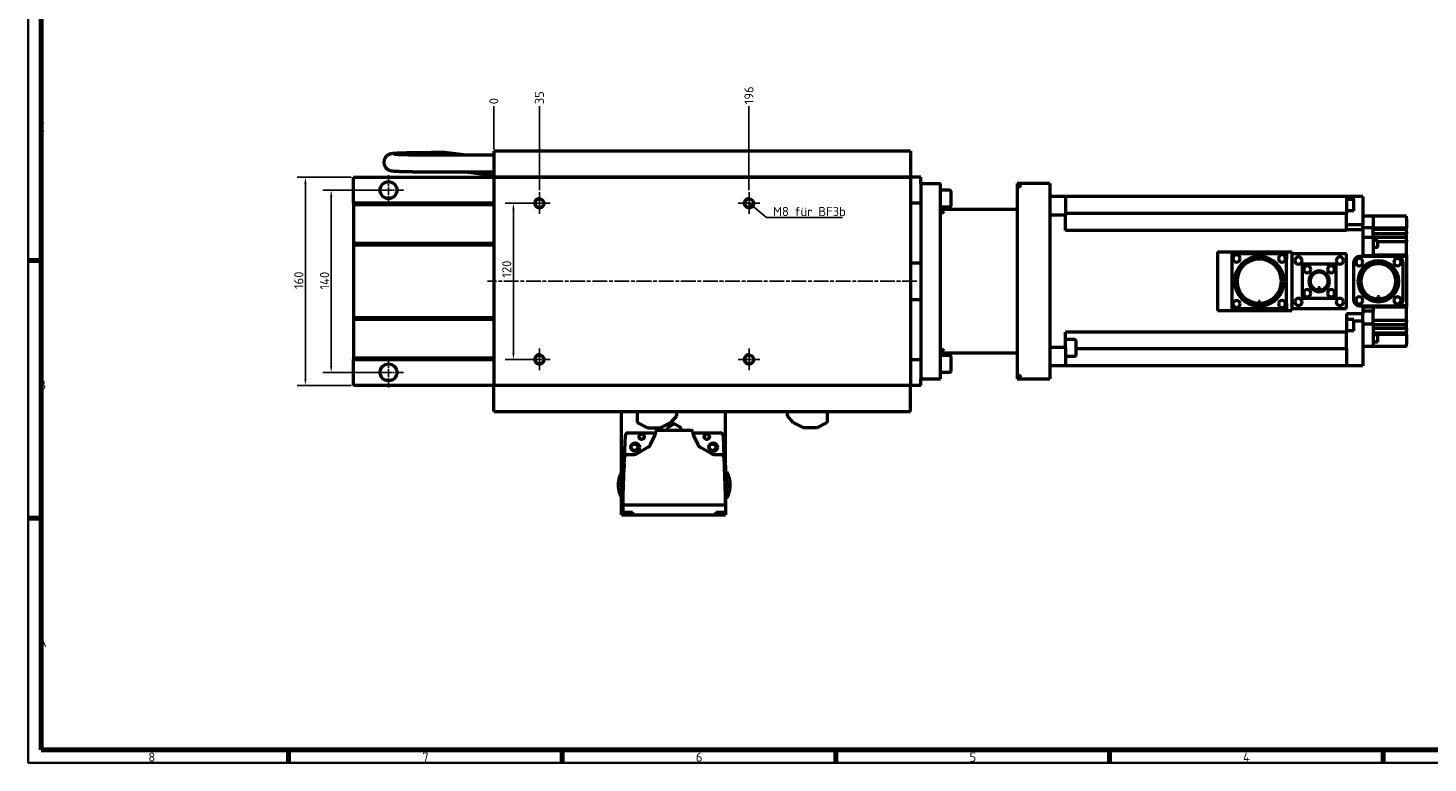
# Model space of a CAD drawing. Header units: millimetres. Extents: x 10 to 1672, y 10 to 1179.
# Tile 1 of 6: x 10 to 1086, y 10 to 575. Entities that reach past the tile are written whole.
import ezdxf

# ---------------------------------------------------------------- set-up
doc = ezdxf.new("R2010")
doc.units = ezdxf.units.MM
doc.header["$LTSCALE"] = 2
doc.linetypes.add('CHAIN', pattern=[0.3543, 0.2362, -0.0295, 0.0591, -0.0295])
doc.layers.get('0').update_dxf_attribs({"lineweight": 25})
for name, color, linetype, lineweight in [('Bemaßung (ISO)', 7, 'Continuous', 25), ('Mittellinie (ISO)', 7, 'Continuous', 25), ('Mittelpunktmarkierung (ISO)', 7, 'Continuous', 25), ('Rahmen (ISO)', 7, 'Continuous', 70), ('Sichtbar (ISO)', 7, 'Continuous', 50), ('Sichtbar schmal (ISO)', 7, 'Continuous', 35), ('Symbol (ISO)', 7, 'Continuous', 25)]:
    doc.layers.add(name, color=color, linetype=linetype, lineweight=lineweight)
doc.styles.add('Notiztext (DIN)', font='isocpeur.ttf')
doc.dimstyles.new('Standard (DIN)', dxfattribs={"dimscale": 2, "dimtxt": 3.5, "dimasz": 2.5, "dimexe": 3.175, "dimexo": 0.8, "dimgap": 0.8, "dimtad": 1, "dimdec": 3, "dimrnd": 1e-08, "dimtxsty": 'Notiztext (DIN)', "dimcen": 0.09, "dimdle": 10, "dimclrd": 256, "dimclre": 256, "dimclrt": 256, "dimazin": 2, "dimtfac": 0.571429, "dimtdec": 3, "dimtmove": 0, "dimatfit": 3, "dimfxl": 1, "dimtolj": 1, "dimlwd": -1, "dimlwe": -1, "dimarcsym": 0})
doc.dimstyles.new('Standard - Methode 2a (DIN)$7', dxfattribs={"dimscale": 2, "dimtxt": 3.5, "dimasz": 2.5, "dimexe": 3.175, "dimexo": 0.8, "dimgap": 0.8, "dimtad": 1, "dimtih": 1, "dimtoh": 1, "dimrnd": 1e-08, "dimtxsty": 'Notiztext (DIN)', "dimcen": 0.09, "dimdle": 10, "dimclrd": 256, "dimclre": 256, "dimclrt": 256, "dimazin": 2, "dimtfac": 1, "dimtmove": 0, "dimatfit": 3, "dimfxl": 1, "dimtolj": 1, "dimlwd": -1, "dimlwe": -1, "dimarcsym": 0})

# ---------------------------------------------------------------- blocks, each defined once
blk = doc.blocks.new('Ränder Hagen+Goebel Rahmen')
at = {"layer": 'Rahmen (ISO)', "linetype": 'Continuous', "lineweight": 35}
for p, q in [((5, 589), (5, 5)), ((5, 5), (836, 5))]:
    blk.add_line(p, q, dxfattribs=at)
at = {"layer": 'Rahmen (ISO)'}
for p, q in [((10, 584), (10, 10)), ((10, 198), (5, 198)), ((10, 99), (5, 99)), ((10, 10), (831, 10)), ((105.125, 10), (105.125, 5)), ((210.25, 10), (210.25, 5)), ((315.375, 10), (315.375, 5)), ((420.5, 10), (420.5, 5)), ((525.625, 10), (525.625, 5))]:
    blk.add_line(p, q, dxfattribs=at)
at = {"layer": 'Symbol (ISO)', "char_height": 3.5, "style": 'Notiztext (DIN)'}
for s, insert, attachment_point in [('C', (9, 247.5), 7), ('B', (9, 148.5), 7), ('A', (9, 49.5), 7), ('8', (52.562, 9), 2), ('7', (157.687, 9), 2), ('6', (262.812, 9), 2), ('5', (367.937, 9), 2), ('4', (473.062, 9), 2)]:
    blk.add_mtext(s, dxfattribs=dict(at, insert=insert, attachment_point=attachment_point))
blk = doc.blocks.new('*D7')
at = {"layer": 'Bemaßung (ISO)'}
for p, q in [((285.3, 450.1), (236.6, 450.1)), ((242.9, 445.1), (242.9, 315.1)), ((285.3, 310.1), (236.6, 310.1))]:
    blk.add_line(p, q, dxfattribs=at)
for points in [[(242.1, 445.1), (243.8, 445.1), (242.9, 450.1)], [(242.1, 315.1), (243.8, 315.1), (242.9, 310.1)]]:
    blk.add_solid(points, dxfattribs=at)
at = {"layer": 'Defpoints', "color": 0}
for p in [(286.9, 450.1), (242.9, 310.1), (286.9, 310.1)]:
    blk.add_point(p, dxfattribs=at)
at = {"layer": 'Bemaßung (ISO)', "insert": (234.3, 373.8), "char_height": 7, "attachment_point": 1, "rotation": 90, "style": 'Notiztext (DIN)'}
blk.add_mtext('\\A1;140', dxfattribs=at)
blk = doc.blocks.new('*D8')
at = {"layer": 'Bemaßung (ISO)'}
for p, q in [((258.3, 460.1), (216.8, 460.1)), ((223.1, 455.1), (223.1, 305.1)), ((258.3, 300.1), (216.8, 300.1))]:
    blk.add_line(p, q, dxfattribs=at)
for points in [[(222.3, 455.1), (224, 455.1), (223.1, 460.1)], [(222.3, 305.1), (224, 305.1), (223.1, 300.1)]]:
    blk.add_solid(points, dxfattribs=at)
at = {"layer": 'Defpoints', "color": 0}
for p in [(259.9, 460.1), (223.1, 300.1), (259.9, 300.1)]:
    blk.add_point(p, dxfattribs=at)
at = {"layer": 'Bemaßung (ISO)', "insert": (214.5, 374.2), "char_height": 7, "attachment_point": 1, "rotation": 90, "style": 'Notiztext (DIN)'}
blk.add_mtext('\\A1;160', dxfattribs=at)
blk = doc.blocks.new('*D19')
at = {"layer": 'Bemaßung (ISO)'}
blk.add_line((367.9, 481.7), (367.9, 514.5), dxfattribs=at)
at = {"layer": 'Defpoints', "color": 0}
for p in [(367.9, 514.5), (367.9, 480.1), (367.9, 480.1)]:
    blk.add_point(p, dxfattribs=at)
at = {"layer": 'Bemaßung (ISO)', "insert": (367.9, 516.1), "char_height": 7, "attachment_point": 4, "rotation": 90, "style": 'Notiztext (DIN)'}
blk.add_mtext('\\A1;0', dxfattribs=at)
blk = doc.blocks.new('*D20')
at = {"layer": 'Bemaßung (ISO)'}
blk.add_line((402.9, 450), (402.9, 514.5), dxfattribs=at)
at = {"layer": 'Defpoints', "color": 0}
for p in [(402.9, 514.5), (367.9, 480.1), (402.9, 448.4)]:
    blk.add_point(p, dxfattribs=at)
at = {"layer": 'Bemaßung (ISO)', "insert": (402.9, 516.1), "char_height": 7, "attachment_point": 4, "rotation": 90, "style": 'Notiztext (DIN)'}
blk.add_mtext('\\A1;35', dxfattribs=at)
blk = doc.blocks.new('*D21')
at = {"layer": 'Bemaßung (ISO)'}
blk.add_line((563.9, 450), (563.9, 514.5), dxfattribs=at)
at = {"layer": 'Defpoints', "color": 0}
for p in [(563.9, 514.5), (367.9, 480.1), (563.9, 448.4)]:
    blk.add_point(p, dxfattribs=at)
at = {"layer": 'Bemaßung (ISO)', "insert": (563.9, 516.1), "char_height": 7, "attachment_point": 4, "rotation": 90, "style": 'Notiztext (DIN)'}
blk.add_mtext('\\A1;196', dxfattribs=at)
blk = doc.blocks.new('*D22')
at = {"layer": 'Bemaßung (ISO)'}
for p, q in [((401.3, 440.1), (376.6, 440.1)), ((382.9, 325.1), (382.9, 435.1)), ((401.3, 320.1), (376.6, 320.1))]:
    blk.add_line(p, q, dxfattribs=at)
for points in [[(382.1, 435.1), (383.8, 435.1), (382.9, 440.1)], [(382.1, 325.1), (383.8, 325.1), (382.9, 320.1)]]:
    blk.add_solid(points, dxfattribs=at)
at = {"layer": 'Defpoints', "color": 0}
for p in [(382.9, 440.1), (402.9, 440.1), (402.9, 320.1)]:
    blk.add_point(p, dxfattribs=at)
at = {"layer": 'Bemaßung (ISO)', "insert": (374.3, 382.9), "char_height": 7, "attachment_point": 1, "rotation": 90, "style": 'Notiztext (DIN)'}
blk.add_mtext('\\A1;120', dxfattribs=at)

msp = doc.modelspace()

# ---------------------------------------------------------------- linework, layer by layer
at = {"layer": 'Mittellinie (ISO)', "linetype": 'CHAIN', "ltscale": 23.990969}
msp.add_line((692.9482, 380.1068), (362.9482, 380.1068), dxfattribs=at)
at = {"layer": 'Mittelpunktmarkierung (ISO)', "linetype": 'CHAIN', "ltscale": 12.778786}
for p, q in [((286.9482, 461.6068), (286.9482, 438.6068)), ((298.4482, 450.1068), (275.4482, 450.1068)), ((286.9482, 321.6068), (286.9482, 298.6068)), ((298.4482, 310.1068), (275.4482, 310.1068))]:
    msp.add_line(p, q, dxfattribs=at)
at = {"layer": 'Mittelpunktmarkierung (ISO)', "linetype": 'CHAIN', "ltscale": 9.249035}
for p, q in [((402.9482, 448.4303), (402.9482, 431.7833)), ((563.9482, 448.4303), (563.9482, 431.7833)), ((411.2717, 440.1068), (394.6247, 440.1068)), ((572.2717, 440.1068), (555.6247, 440.1068)), ((402.9482, 328.4303), (402.9482, 311.7833)), ((563.9482, 328.4303), (563.9482, 311.7833)), ((411.2717, 320.1068), (394.6247, 320.1068)), ((572.2717, 320.1068), (555.6247, 320.1068))]:
    msp.add_line(p, q, dxfattribs=at)
at = {"layer": 'Sichtbar (ISO)'}
for p, q in [((329.9482, 478.927), (330.3456, 478.927)), ((329.9482, 477.1068), (367.9482, 477.1068)), ((345.174, 477.1068), (330.3457, 478.927)), ((367.9482, 480.1068), (367.9482, 460.1068)), ((687.9482, 480.1068), (367.9482, 480.1068)), ((687.9482, 480.1068), (687.9482, 460.1068)), ((329.9482, 464.1068), (367.9482, 464.1068)), ((367.9482, 461.2136), (344.3791, 464.1068)), ((259.9482, 460.1068), (367.9482, 460.1068)), ((259.9482, 440.1068), (259.9482, 460.1068)), ((367.9482, 460.1068), (367.9482, 300.1068)), ((687.9482, 460.1068), (367.9482, 460.1068)), ((367.9482, 460.1068), (687.9482, 460.1068)), ((695.9482, 460.1068), (687.9482, 460.1068)), ((687.9482, 460.1068), (687.9482, 300.1068)), ((695.9482, 455.1068), (695.9482, 460.1068)), ((695.9482, 455.1068), (710.9482, 455.1068)), ((695.9482, 455.1068), (695.9482, 305.1068)), ((710.9482, 305.1068), (710.9482, 455.1068)), ((794.9482, 455.1068), (769.9482, 455.1068)), ((772.9482, 452.1068), (769.9482, 455.1068)), ((769.9482, 455.1068), (769.9482, 305.1068)), ((794.9482, 455.1068), (794.9482, 452.1068)), ((794.9482, 452.1068), (794.9482, 308.1068)), ((718.1482, 450.1068), (710.9482, 450.1068)), ((718.9482, 449.3068), (718.9482, 437.9068)), ((806.9482, 445.1068), (794.9482, 445.1068)), ((1022.9482, 445.1068), (806.9482, 445.1068)), ((806.9482, 445.1068), (806.9482, 430.9128)), ((1028.4482, 445.1068), (1022.9482, 445.1068)), ((1022.9482, 445.1068), (1022.9482, 432.1068)), ((1028.4982, 442.8135), (1022.9482, 442.8135)), ((1035.4482, 445.1068), (1028.4482, 445.1068)), ((1028.4482, 442.8135), (1028.4482, 445.1068)), ((1028.4982, 434.3135), (1028.4982, 442.8135)), ((1035.4482, 445.1068), (1035.4482, 423.4081)), ((259.9482, 440.1068), (259.9482, 439.1068)), ((367.9482, 440.1068), (259.9482, 440.1068)), ((259.9482, 439.1068), (259.9482, 409.1068)), ((259.9482, 439.1068), (367.9482, 439.1068)), ((695.9482, 440.1068), (687.9482, 440.1068)), ((718.1482, 437.1068), (710.9482, 437.1068)), ((766.9482, 435.1068), (710.9482, 435.1068)), ((713.9482, 432.1068), (710.9482, 435.1068)), ((769.9482, 435.1068), (766.9482, 435.1068)), ((806.9482, 430.9128), (794.9482, 430.9128)), ((1022.9482, 432.1068), (806.9482, 432.1068)), ((806.9482, 419.1068), (806.9482, 430.9128)), ((1028.4982, 434.3135), (1022.9482, 434.3135)), ((1022.9482, 419.6068), (1022.9482, 432.1068)), ((1035.4482, 423.4081), (1022.9482, 423.4081)), ((1035.4482, 419.6068), (1022.9482, 419.6068)), ((1022.9482, 419.6068), (1022.9482, 419.1068)), ((1043.4482, 430.1068), (1035.4482, 430.1068)), ((1035.4482, 419.6068), (1035.4482, 423.4081)), ((1043.4482, 421.0946), (1035.4482, 421.0946)), ((1035.4482, 419.6068), (1035.4482, 399.1068)), ((1068.9482, 430.1068), (1043.4482, 430.1068)), ((1043.4482, 430.1068), (1043.4482, 421.0946)), ((1043.4482, 419.7462), (1043.4482, 421.0946)), ((1068.9482, 421.0091), (1043.4482, 421.0091)), ((1068.9482, 419.942), (1043.4482, 419.942)), ((1043.4482, 413.6068), (1043.4482, 419.7462)), ((1068.9482, 428.4293), (1068.9482, 430.1068)), ((1068.9482, 428.4293), (1068.9482, 421.0091)), ((1068.9482, 419.942), (1068.9482, 421.0091)), ((1068.9482, 418.0203), (1068.9482, 419.942)), ((259.9482, 409.1068), (259.9482, 408.1068)), ((367.9482, 409.1068), (259.9482, 409.1068)), ((1022.9482, 419.1068), (806.9482, 419.1068)), ((1043.4482, 413.6068), (1035.4482, 413.6068)), ((1068.9482, 416.5294), (1043.4482, 416.5294)), ((1068.9482, 413.7069), (1043.4482, 413.7069)), ((1043.4482, 413.6068), (1043.4482, 399.6711)), ((1046.9482, 411.4504), (1043.4482, 411.4504)), ((1046.9482, 405.9504), (1046.9482, 411.4504)), ((1068.9482, 410.3231), (1046.9482, 410.3231)), ((1068.9482, 418.0203), (1068.9482, 416.5294)), ((1068.9482, 413.7069), (1068.9482, 416.5294)), ((1068.9482, 411.5731), (1068.9482, 413.7069)), ((1068.9482, 411.5731), (1068.9482, 410.3231)), ((1068.9482, 400.1068), (1068.9482, 410.3231)), ((259.9482, 408.1068), (259.9482, 352.1068)), ((259.9482, 408.1068), (367.9482, 408.1068)), ((923.9482, 402.6068), (923.9482, 357.6068)), ((923.9482, 402.6068), (934.9482, 402.6068)), ((934.9482, 402.6068), (976.9482, 402.6068)), ((934.9482, 402.6068), (934.9482, 397.1068)), ((972.9482, 401.1068), (938.9482, 401.1068)), ((976.9482, 402.6068), (976.9482, 397.1068)), ((976.9482, 402.6068), (980.9482, 402.6068)), ((980.9482, 402.6068), (980.9482, 401.1068)), ((1022.9482, 401.1068), (980.9482, 401.1068)), ((980.9482, 401.1068), (980.9482, 359.1068)), ((1022.9482, 359.1068), (1022.9482, 401.1068)), ((1061.9482, 399.1068), (1032.9482, 399.1068)), ((1043.4482, 399.6711), (1035.4482, 399.6711)), ((1046.9482, 405.9504), (1043.4482, 405.9504)), ((1068.9482, 400.1068), (1043.4482, 400.1068)), ((1068.9482, 399.1068), (1061.9482, 399.1068)), ((1068.9482, 400.1068), (1068.9482, 399.1068)), ((1068.9482, 399.1068), (1068.9482, 361.1068)), ((695.9482, 394.1068), (687.9482, 394.1068)), ((934.9482, 397.1068), (934.9482, 363.1068)), ((976.9482, 363.1068), (976.9482, 397.1068)), ((1014.9482, 393.1068), (988.9482, 393.1068)), ((988.9482, 393.1068), (988.9482, 367.1068)), ((1014.9482, 367.1068), (1014.9482, 393.1068)), ((1028.4482, 394.6068), (1028.4482, 365.6068)), ((1066.4482, 365.6068), (1066.4482, 394.6068)), ((687.9482, 366.1068), (695.9482, 366.1068)), ((988.9482, 367.1068), (1014.9482, 367.1068)), ((1002.6982, 375.0448), (1001.1982, 375.0448)), ((1001.1982, 375.0448), (1001.1982, 373.2095)), ((1002.6982, 373.2095), (1002.6982, 375.0448)), ((1048.1982, 368.1068), (1046.6982, 368.1068)), ((1046.6982, 368.1068), (1046.6982, 366.6277)), ((1048.1982, 366.6277), (1048.1982, 368.1068)), ((923.9482, 357.6068), (934.9482, 357.6068)), ((934.9482, 363.1068), (934.9482, 357.6068)), ((934.9482, 357.6068), (976.9482, 357.6068)), ((938.9482, 359.1068), (972.9482, 359.1068)), ((956.6232, 364.6068), (955.2732, 364.6068)), ((955.2732, 364.6068), (955.2732, 363.1202)), ((956.6232, 363.1202), (956.6232, 364.6068)), ((976.9482, 363.1068), (976.9482, 357.6068)), ((976.9482, 357.6068), (980.9482, 357.6068)), ((980.9482, 359.1068), (1022.9482, 359.1068)), ((980.9482, 359.1068), (980.9482, 357.6068)), ((1022.9482, 355.1068), (1022.9482, 341.1068)), ((1035.4482, 355.1068), (1022.9482, 355.1068)), ((1032.9482, 361.1068), (1061.9482, 361.1068)), ((1035.4482, 361.1068), (1035.4482, 355.1068)), ((1035.4482, 360.5425), (1043.4482, 360.5425)), ((1043.4482, 357.1068), (1035.4482, 357.1068)), ((1035.4482, 349.4515), (1035.4482, 355.1068)), ((1043.4482, 360.5425), (1043.4482, 357.1068)), ((1068.9482, 360.1068), (1043.4482, 360.1068)), ((1043.4482, 347.1409), (1043.4482, 357.1068)), ((1068.9482, 361.1068), (1061.9482, 361.1068)), ((1068.9482, 361.1068), (1068.9482, 360.1068)), ((1068.9482, 349.8905), (1068.9482, 360.1068)), ((259.9482, 352.1068), (259.9482, 351.1068)), ((367.9482, 352.1068), (259.9482, 352.1068)), ((259.9482, 351.1068), (259.9482, 321.1068)), ((259.9482, 351.1068), (367.9482, 351.1068)), ((1028.4982, 350.6068), (1022.9482, 350.6068)), ((1028.4982, 342.1068), (1028.4982, 350.6068)), ((1035.4482, 349.4515), (1028.4982, 349.4515)), ((1035.4482, 349.4515), (1035.4482, 315.1068)), ((1043.4482, 347.1409), (1035.4482, 347.1409)), ((1068.9482, 349.8905), (1043.4482, 349.8905)), ((1043.4482, 347.1409), (1043.4482, 330.1068)), ((1068.9482, 346.5067), (1043.4482, 346.5067)), ((1068.9482, 349.8905), (1068.9482, 348.6406)), ((1068.9482, 346.5067), (1068.9482, 348.6406)), ((1068.9482, 343.6842), (1068.9482, 346.5067)), ((1022.9482, 341.1068), (806.9482, 341.1068)), ((806.9482, 329.3008), (806.9482, 341.1068)), ((814.1482, 335.3416), (806.9482, 335.3416)), ((814.9482, 334.5416), (814.9482, 323.1416)), ((1028.4982, 342.1068), (1022.9482, 342.1068)), ((1022.9482, 328.4856), (1022.9482, 341.1068)), ((1068.9482, 343.6842), (1043.4482, 343.6842)), ((1068.9482, 340.2716), (1043.4482, 340.2716)), ((1068.9482, 339.2045), (1043.4482, 339.2045)), ((1046.9482, 338.8266), (1043.4482, 338.8266)), ((1046.9482, 333.3266), (1046.9482, 338.8266)), ((1068.9482, 343.6842), (1068.9482, 342.1933)), ((1068.9482, 340.2716), (1068.9482, 342.1933)), ((1068.9482, 339.2045), (1068.9482, 340.2716)), ((1068.9482, 339.2045), (1068.9482, 331.7843)), ((710.9482, 325.1068), (713.9482, 328.1068)), ((710.9482, 325.1068), (766.9482, 325.1068)), ((718.1482, 323.1068), (710.9482, 323.1068)), ((766.9482, 325.1068), (769.9482, 325.1068)), ((806.9482, 329.3008), (794.9482, 329.3008)), ((806.9482, 329.3008), (806.9482, 315.1068)), ((1022.9482, 328.1068), (814.9482, 328.1068)), ((1022.9482, 328.4856), (1022.9482, 315.1068)), ((1043.4482, 330.1068), (1035.4482, 330.1068)), ((1046.9482, 333.3266), (1043.4482, 333.3266)), ((1068.9482, 330.1068), (1043.4482, 330.1068)), ((1068.9482, 330.1068), (1068.9482, 331.7843)), ((259.9482, 321.1068), (259.9482, 320.1068)), ((367.9482, 321.1068), (259.9482, 321.1068)), ((259.9482, 300.1068), (259.9482, 320.1068)), ((259.9482, 320.1068), (367.9482, 320.1068)), ((687.9482, 320.1068), (695.9482, 320.1068)), ((718.9482, 322.3068), (718.9482, 310.9068)), ((806.9482, 315.1068), (794.9482, 315.1068)), ((814.1482, 322.3416), (806.9482, 322.3416)), ((1022.9482, 315.1068), (806.9482, 315.1068)), ((1035.4482, 315.1068), (1022.9482, 315.1068)), ((695.9482, 300.1068), (695.9482, 305.1068)), ((695.9482, 305.1068), (710.9482, 305.1068)), ((718.1482, 310.1068), (710.9482, 310.1068)), ((769.9482, 305.1068), (772.9482, 308.1068)), ((769.9482, 305.1068), (794.9482, 305.1068)), ((794.9482, 308.1068), (794.9482, 305.1068)), ((367.9482, 300.1068), (259.9482, 300.1068)), ((687.9482, 300.1068), (367.9482, 300.1068)), ((367.9482, 280.1068), (367.9482, 300.1068)), ((687.9482, 300.1068), (367.9482, 300.1068)), ((695.9482, 300.1068), (687.9482, 300.1068)), ((687.9482, 280.1068), (687.9482, 300.1068)), ((367.9482, 280.1068), (687.9482, 280.1068)), ((465.9482, 233.4335), (465.9482, 280.1068)), ((477.9482, 280.1068), (477.9482, 271.6068)), ((508.4482, 276.6931), (508.4482, 280.1068)), ((545.9482, 233.6068), (545.9482, 280.1068)), ((593.4482, 276.6931), (593.4482, 280.1068)), ((623.9482, 280.1068), (623.9482, 271.6068)), ((477.9482, 271.6068), (485.9482, 267.6068)), ((495.9482, 267.6068), (503.9482, 271.6068)), ((501.4582, 267.7258), (506.1982, 270.4625)), ((503.9482, 271.6068), (508.4482, 276.6931)), ((504.2203, 271.9099), (504.2181, 271.9119)), ((508.1961, 276.4037), (504.2203, 271.9099)), ((506.6982, 270.4625), (511.4382, 267.7258)), ((508.1961, 276.4037), (508.1938, 276.4056)), ((597.9482, 271.6068), (593.4482, 276.6931)), ((593.7003, 276.4037), (593.7026, 276.4056)), ((597.6761, 271.9099), (593.7003, 276.4037)), ((597.6761, 271.9099), (597.6783, 271.9119)), ((605.9482, 267.6068), (597.9482, 271.6068)), ((623.9482, 271.6068), (615.9482, 267.6068)), ((468.3392, 245.0766), (468.9189, 261.6766)), ((470.9177, 263.6068), (492.186, 263.6068)), ((485.9482, 267.6068), (495.9482, 267.6068)), ((488.3264, 254.75), (491.7547, 262.1022)), ((492.2232, 264.2153), (492.2232, 264.6068)), ((493.2232, 265.6068), (519.6732, 265.6068)), ((501.4582, 265.6068), (501.4582, 267.7258)), ((511.4382, 265.6068), (511.4382, 267.7258)), ((520.6732, 264.6068), (520.6732, 264.2153)), ((520.7104, 263.6068), (541.9787, 263.6068)), ((521.1417, 262.1022), (524.57, 254.75)), ((543.9775, 261.6766), (544.5572, 245.0766)), ((615.9482, 267.6068), (605.9482, 267.6068)), ((477.8834, 247.6767), (486.2948, 252.533)), ((526.6016, 252.533), (535.0129, 247.6767)), ((467.0482, 208.1068), (468.3392, 245.0766)), ((467.0482, 238.6068), (468.0482, 239.6068)), ((467.0482, 238.6068), (467.0482, 223.6068)), ((468.0482, 239.6068), (468.0482, 236.7431)), ((468.1482, 239.6068), (468.0482, 239.6068)), ((470.338, 247.0068), (475.3834, 247.0068)), ((537.5129, 247.0068), (542.5584, 247.0068)), ((544.5572, 245.0766), (545.8482, 208.1068)), ((544.8482, 239.6068), (544.7482, 239.6068)), ((544.8482, 239.6068), (544.8482, 236.7431)), ((545.8482, 238.6068), (544.8482, 239.6068)), ((545.8482, 238.6068), (545.8482, 223.6068)), ((464.3482, 229.7575), (464.3482, 229.8382)), ((466.0482, 233.6068), (466.0482, 213.6068)), ((467.0482, 233.6068), (466.0482, 233.6068)), ((545.8482, 233.6068), (546.8482, 233.6068)), ((546.8482, 213.6068), (546.8482, 233.6068)), ((548.5482, 229.8382), (548.5482, 229.7575)), ((464.3482, 217.3754), (464.3482, 217.4562)), ((467.0482, 223.6068), (467.0482, 208.1068)), ((545.8482, 223.6068), (545.8482, 208.1068)), ((548.5482, 217.4562), (548.5482, 217.3754)), ((465.9482, 200.6068), (465.9482, 213.7801)), ((467.0482, 213.6068), (466.0482, 213.6068)), ((466.9482, 208.1068), (467.0482, 208.1068)), ((466.9482, 208.1068), (466.9482, 202.6068)), ((545.8482, 208.1068), (467.0482, 208.1068)), ((545.8482, 213.6068), (546.8482, 213.6068)), ((545.8482, 208.1068), (545.9482, 208.1068)), ((545.9482, 208.1068), (545.9482, 213.6068)), ((545.9482, 208.1068), (545.9482, 202.6068)), ((465.9482, 200.6068), (466.9482, 200.6068)), ((466.9482, 202.6068), (466.9482, 200.6068)), ((466.9482, 202.6068), (474.3482, 202.6068)), ((466.9482, 200.6068), (470.3482, 200.6068)), ((467.6348, 201.6168), (467.5482, 202.6068)), ((467.702, 201.6168), (467.6348, 201.6168)), ((467.6732, 201.2632), (467.6422, 201.6168)), ((467.702, 201.6168), (467.7337, 201.2632)), ((468.2479, 200.8068), (468.173, 200.8068)), ((472.4485, 200.8068), (468.2479, 200.8068)), ((470.3482, 200.6068), (474.3482, 200.6068)), ((472.5234, 200.8068), (472.4485, 200.8068)), ((472.9627, 201.2632), (472.9944, 201.6168)), ((473.0616, 201.6168), (472.9944, 201.6168)), ((473.0542, 201.6168), (473.0232, 201.2632)), ((473.0616, 201.6168), (473.1482, 202.6068)), ((474.3482, 202.6068), (474.3482, 200.6068)), ((474.3482, 200.6068), (538.5482, 200.6068)), ((538.5482, 202.6068), (538.5482, 200.6068)), ((538.5482, 202.6068), (545.9482, 202.6068)), ((538.5482, 200.6068), (542.5482, 200.6068)), ((539.8348, 201.6168), (539.7482, 202.6068)), ((539.902, 201.6168), (539.8348, 201.6168)), ((539.8732, 201.2632), (539.8422, 201.6168)), ((539.902, 201.6168), (539.9337, 201.2632)), ((540.4479, 200.8068), (540.373, 200.8068)), ((544.6485, 200.8068), (540.4479, 200.8068)), ((542.5482, 200.6068), (545.9482, 200.6068)), ((544.7234, 200.8068), (544.6485, 200.8068)), ((545.1627, 201.2632), (545.1944, 201.6168)), ((545.2616, 201.6168), (545.1944, 201.6168)), ((545.2542, 201.6168), (545.2232, 201.2632)), ((545.2616, 201.6168), (545.3482, 202.6068)), ((545.9482, 202.6068), (545.9482, 200.6068))]:
    msp.add_line(p, q, dxfattribs=at)
at = {"layer": 'Sichtbar (ISO)', "flags": 128}
for points in [[(329.9482, 478.927), (328.9629, 478.9268), (327.9783, 478.9259), (326.9948, 478.9245), (326.0131, 478.9226), (325.0337, 478.9201), (324.0572, 478.9171), (323.0842, 478.9136), (322.1153, 478.9095), (321.1511, 478.9048), (320.1921, 478.8996), (319.2388, 478.8939), (318.292, 478.8877), (317.3521, 478.8809), (316.4197, 478.8736), (315.4955, 478.8658), (314.5799, 478.8575), (313.6734, 478.8486), (312.7765, 478.8393), (311.8899, 478.8294), (311.0139, 478.8191), (310.149, 478.8082), (309.2959, 478.7969), (308.455, 478.7851), (307.6268, 478.7729), (306.8118, 478.7602), (306.0106, 478.747), (305.2236, 478.7334), (304.4514, 478.7193), (303.6943, 478.7048), (302.9526, 478.6899), (302.2268, 478.6745), (301.5173, 478.6588), (300.8243, 478.6426), (300.1482, 478.6261), (299.4894, 478.6091), (298.8484, 478.5918), (298.2254, 478.5741), (297.6208, 478.556), (297.0349, 478.5376), (296.4685, 478.5188), (295.9221, 478.4998), (295.3958, 478.4805), (294.8893, 478.461), (294.4024, 478.441), (293.9348, 478.4206), (293.4863, 478.3998), (293.0568, 478.3785), (292.6459, 478.3567), (292.2536, 478.3343), (291.8795, 478.3112), (291.1852, 478.263), (290.5612, 478.212), (289.9827, 478.1537), (289.3966, 478.0759), (289.089, 478.0329), (288.9109, 478.0015), (288.7014, 477.9555), (288.4492, 477.8892), (288.1428, 477.7967), (287.9658, 477.7387), (287.7662, 477.6683), (287.5352, 477.5779), (287.2651, 477.4618), (286.9444, 477.3049), (286.7608, 477.2033), (286.5594, 477.0821), (286.3383, 476.9379), (286.0946, 476.7671), (285.826, 476.5615), (285.5354, 476.3097), (285.2259, 476.0005), (284.9007, 475.6227), (284.7331, 475.4045), (284.5632, 475.164), (284.3938, 474.8989), (284.2285, 474.6094), (284.0704, 474.2959), (283.9229, 473.9588), (283.7894, 473.5983), (283.6731, 473.2148), (283.578, 472.8095), (283.5081, 472.3877), (283.4648, 471.9548), (283.4494, 471.5165), (283.4631, 471.0782), (283.5068, 470.6458), (283.5782, 470.2252), (283.6738, 469.8203), (283.7902, 469.4344), (283.9243, 469.071), (284.072, 468.7332), (284.2295, 468.421), (284.3939, 468.1335), (284.5626, 467.87), (284.7328, 467.6297), (284.9019, 467.4116), (285.2296, 467.0349), (285.5401, 466.7265), (285.8299, 466.4747), (286.0958, 466.2674), (286.3381, 466.0948), (286.559, 465.9514), (286.7603, 465.8324), (286.9438, 465.7327), (287.2649, 465.5737), (287.5357, 465.4549), (287.7662, 465.3655), (287.9659, 465.295), (288.1414, 465.2381), (288.4355, 465.1543), (288.6786, 465.094), (288.8878, 465.048), (289.0716, 465.0124), (289.3966, 464.9582), (290.0013, 464.8747), (290.5906, 464.8136), (291.2026, 464.766), (291.5291, 464.7445), (291.8754, 464.723), (292.2458, 464.7006), (292.6374, 464.6783), (293.0489, 464.6564), (293.48, 464.635), (293.9307, 464.6139), (294.401, 464.5933), (294.8905, 464.573), (295.3993, 464.5532), (295.9271, 464.5337), (296.474, 464.5146), (297.0397, 464.4959), (297.6242, 464.4776), (298.2273, 464.4596), (298.8489, 464.442), (299.4888, 464.4247), (300.147, 464.4078), (300.8231, 464.3912), (301.5163, 464.3751), (302.2263, 464.3593), (302.9525, 464.344), (303.6946, 464.329), (304.452, 464.3145), (305.2244, 464.3005), (306.0114, 464.2868), (306.8124, 464.2737), (307.6271, 464.2609), (308.455, 464.2487), (309.2956, 464.2369), (310.1485, 464.2256), (311.0133, 464.2148), (311.8894, 464.2044), (312.7762, 464.1946), (313.6733, 464.1852), (314.58, 464.1764), (315.4958, 464.1681), (316.4201, 464.1602), (317.3524, 464.1529), (318.2923, 464.1462), (319.239, 464.1399), (320.1921, 464.1342), (321.151, 464.129), (322.1152, 464.1244), (323.0841, 464.1203), (324.057, 464.1167), (325.0335, 464.1137), (326.013, 464.1112), (326.9947, 464.1093), (327.9782, 464.1079), (328.9629, 464.1071), (329.9482, 464.1068)], [(291.3642, 477.8086), (291.3903, 477.8051), (291.4616, 477.7966), (291.5686, 477.7853), (291.708, 477.7721), (291.8774, 477.7573), (292.0749, 477.7413), (292.2982, 477.7245), (292.5452, 477.7073), (292.8138, 477.69), (293.1031, 477.6728), (293.4132, 477.6554), (293.7437, 477.6381), (294.0942, 477.6208), (294.4642, 477.6035), (294.8534, 477.5863), (295.2613, 477.5691), (295.6876, 477.5521), (296.1319, 477.5352), (296.5937, 477.5186), (297.0727, 477.5021), (297.5685, 477.4858), (298.0807, 477.4698), (298.6091, 477.4541), (299.1536, 477.4386), (300.2891, 477.4084), (301.4845, 477.3793), (302.737, 477.3514), (304.0442, 477.3247), (305.4032, 477.2993), (306.8115, 477.2754), (308.2661, 477.2528), (309.764, 477.2318), (311.3021, 477.2122), (312.8771, 477.1943), (314.486, 477.1779), (316.1255, 477.1631), (317.7927, 477.15), (319.4841, 477.1386), (321.1963, 477.129), (322.9258, 477.121), (324.6692, 477.1148), (326.423, 477.1104), (328.1839, 477.1077), (329.9482, 477.1068)], [(506.6982, 270.4625), (506.6789, 270.4731), (506.659, 270.4828), (506.6388, 270.4917), (506.6181, 270.4997), (506.5972, 270.5067), (506.576, 270.5127), (506.5546, 270.5179), (506.5332, 270.522), (506.5118, 270.5253), (506.4904, 270.5276), (506.4692, 270.529), (506.4482, 270.5295), (506.4272, 270.529), (506.406, 270.5276), (506.3846, 270.5253), (506.3632, 270.522), (506.3417, 270.5179), (506.3204, 270.5127), (506.2992, 270.5067), (506.2782, 270.4997), (506.2576, 270.4917), (506.2373, 270.4828), (506.2175, 270.4731), (506.1982, 270.4625)], [(464.3482, 229.7575), (464.1921, 229.2564), (464.0485, 228.7479), (463.9178, 228.2336), (463.8009, 227.715), (463.6984, 227.1936), (463.6104, 226.671), (463.5366, 226.1489), (463.4769, 225.6291), (463.4308, 225.1133), (463.3983, 224.6031), (463.3789, 224.1004), (463.3725, 223.6068), (463.3789, 223.1132), (463.3983, 222.6105), (463.4308, 222.1004), (463.4769, 221.5845), (463.5366, 221.0647), (463.6104, 220.5427), (463.6984, 220.02), (463.8009, 219.4986), (463.9178, 218.98), (464.0485, 218.4657), (464.1921, 217.9572), (464.3482, 217.4562)], [(548.5482, 217.4562), (548.7043, 217.9572), (548.8479, 218.4657), (548.9786, 218.98), (549.0955, 219.4986), (549.198, 220.02), (549.286, 220.5427), (549.3598, 221.0647), (549.4195, 221.5845), (549.4656, 222.1004), (549.4981, 222.6105), (549.5175, 223.1132), (549.5239, 223.6068), (549.5175, 224.1004), (549.4981, 224.6031), (549.4656, 225.1133), (549.4195, 225.6291), (549.3598, 226.1489), (549.286, 226.671), (549.198, 227.1936), (549.0955, 227.715), (548.9786, 228.2336), (548.8479, 228.7479), (548.7043, 229.2564), (548.5482, 229.7575)], [(468.173, 200.8068), (468.1432, 200.8079), (468.1123, 200.8109), (468.0811, 200.8159), (468.05, 200.8226), (468.0199, 200.8309), (467.9912, 200.8408), (467.9639, 200.8523), (467.9366, 200.8661), (467.9094, 200.882), (467.8829, 200.8995), (467.8576, 200.9183), (467.8341, 200.9382), (467.8128, 200.9587), (467.7925, 200.9812), (467.7731, 201.0056), (467.7548, 201.0315), (467.7381, 201.0584), (467.7232, 201.0857), (467.7105, 201.1129), (467.6999, 201.1407), (467.6906, 201.1702), (467.6829, 201.2009), (467.677, 201.2321), (467.6732, 201.2632)], [(467.7337, 201.2632), (467.7377, 201.2316), (467.7438, 201.2), (467.7518, 201.1689), (467.7616, 201.1391), (467.7727, 201.1111), (467.786, 201.0835), (467.8016, 201.0559), (467.8191, 201.0289), (467.8381, 201.0029), (467.8582, 200.9786), (467.8791, 200.9563), (467.9013, 200.9358), (467.9257, 200.9161), (467.9518, 200.8974), (467.979, 200.8801), (468.0069, 200.8646), (468.0348, 200.8511), (468.0626, 200.8399), (468.092, 200.8302), (468.1228, 200.8221), (468.1544, 200.8156), (468.1862, 200.8108), (468.2175, 200.8078), (468.2479, 200.8068)], [(472.4485, 200.8068), (472.4789, 200.8078), (472.5102, 200.8108), (472.542, 200.8156), (472.5736, 200.8221), (472.6044, 200.8302), (472.6338, 200.8399), (472.6616, 200.8511), (472.6895, 200.8646), (472.7174, 200.8801), (472.7446, 200.8974), (472.7707, 200.9161), (472.7951, 200.9358), (472.8173, 200.9563), (472.8382, 200.9786), (472.8583, 201.0029), (472.8773, 201.0289), (472.8948, 201.0559), (472.9104, 201.0835), (472.9237, 201.1111), (472.9348, 201.1391), (472.9445, 201.1689), (472.9526, 201.2), (472.9587, 201.2316), (472.9627, 201.2632)], [(473.0232, 201.2632), (473.0194, 201.2321), (473.0135, 201.2009), (473.0058, 201.1702), (472.9965, 201.1407), (472.9858, 201.1129), (472.9732, 201.0857), (472.9583, 201.0584), (472.9416, 201.0315), (472.9233, 201.0056), (472.9038, 200.9812), (472.8836, 200.9587), (472.8623, 200.9382), (472.8388, 200.9183), (472.8135, 200.8995), (472.787, 200.882), (472.7598, 200.8661), (472.7325, 200.8523), (472.7052, 200.8408), (472.6765, 200.8309), (472.6464, 200.8226), (472.6153, 200.8159), (472.5841, 200.8109), (472.5532, 200.8079), (472.5234, 200.8068)], [(540.373, 200.8068), (540.3432, 200.8079), (540.3123, 200.8109), (540.2811, 200.8159), (540.25, 200.8226), (540.2199, 200.8309), (540.1912, 200.8408), (540.1639, 200.8523), (540.1366, 200.8661), (540.1094, 200.882), (540.0829, 200.8995), (540.0576, 200.9183), (540.0341, 200.9382), (540.0128, 200.9587), (539.9925, 200.9812), (539.9731, 201.0056), (539.9548, 201.0315), (539.9381, 201.0584), (539.9232, 201.0857), (539.9105, 201.1129), (539.8999, 201.1407), (539.8906, 201.1702), (539.8829, 201.2009), (539.877, 201.2321), (539.8732, 201.2632)], [(539.9337, 201.2632), (539.9377, 201.2316), (539.9438, 201.2), (539.9518, 201.1689), (539.9616, 201.1391), (539.9727, 201.1111), (539.986, 201.0835), (540.0016, 201.0559), (540.0191, 201.0289), (540.0381, 201.0029), (540.0582, 200.9786), (540.0791, 200.9563), (540.1013, 200.9358), (540.1257, 200.9161), (540.1518, 200.8974), (540.179, 200.8801), (540.2069, 200.8646), (540.2348, 200.8511), (540.2626, 200.8399), (540.292, 200.8302), (540.3228, 200.8221), (540.3544, 200.8156), (540.3862, 200.8108), (540.4175, 200.8078), (540.4479, 200.8068)], [(544.6485, 200.8068), (544.6789, 200.8078), (544.7102, 200.8108), (544.742, 200.8156), (544.7736, 200.8221), (544.8044, 200.8302), (544.8338, 200.8399), (544.8616, 200.8511), (544.8895, 200.8646), (544.9174, 200.8801), (544.9446, 200.8974), (544.9707, 200.9161), (544.9951, 200.9358), (545.0173, 200.9563), (545.0382, 200.9786), (545.0583, 201.0029), (545.0773, 201.0289), (545.0948, 201.0559), (545.1104, 201.0835), (545.1237, 201.1111), (545.1348, 201.1391), (545.1445, 201.1689), (545.1526, 201.2), (545.1587, 201.2316), (545.1627, 201.2632)], [(545.2232, 201.2632), (545.2194, 201.2321), (545.2135, 201.2009), (545.2058, 201.1702), (545.1965, 201.1407), (545.1858, 201.1129), (545.1732, 201.0857), (545.1583, 201.0584), (545.1416, 201.0315), (545.1233, 201.0056), (545.1038, 200.9812), (545.0836, 200.9587), (545.0623, 200.9382), (545.0388, 200.9183), (545.0135, 200.8995), (544.987, 200.882), (544.9598, 200.8661), (544.9325, 200.8523), (544.9052, 200.8408), (544.8765, 200.8309), (544.8464, 200.8226), (544.8153, 200.8159), (544.7841, 200.8109), (544.7532, 200.8079), (544.7234, 200.8068)]]:
    msp.add_lwpolyline(points, dxfattribs=at)
at = {"layer": 'Sichtbar (ISO)'}
for centre, radius in [((286.9482, 450.1068), 6.5), ((402.9482, 440.1068), 3.3235), ((563.9482, 440.1068), 3.3235), ((402.9482, 320.1068), 3.3235), ((563.9482, 320.1068), 3.3235), ((286.9482, 310.1068), 6.5), ((481.4482, 260.6068), 2), ((531.4482, 260.6068), 2), ((476.4482, 252.6068), 3.3), ((475.9482, 252.6068), 2.4585), ((536.4482, 252.6068), 3.3), ((535.9482, 252.6068), 2.4585)]:
    msp.add_circle(centre, radius, dxfattribs=at)
for centre, radius, start, end in [((718.1482, 449.3068), 0.8, 0, 90), ((718.1482, 437.9068), 0.8, 270, 0), ((938.9482, 397.1068), 4, 90, 180), ((938.4882, 397.5668), 2.75, 0, 180), ((955.9482, 380.1068), 19.05, 0, 180), ((973.4082, 397.5668), 2.75, 0, 180), ((972.9482, 397.1068), 4, 0, 90), ((986.0482, 396.0068), 2.75, 0, 180), ((1017.8482, 396.0068), 2.75, 0, 180), ((1032.9482, 394.6068), 4.5, 90, 180), ((1061.9482, 394.6068), 4.5, 0, 90), ((938.4882, 397.5668), 2.75, 180, 0), ((955.9482, 380.1068), 17, 0, 180), ((973.4082, 397.5668), 2.75, 180, 0), ((986.0482, 396.0068), 2.75, 180, 0), ((992.7982, 389.2568), 2.75, 0, 180), ((992.7982, 389.2568), 2.75, 180, 0), ((1001.9482, 380.1068), 7.9375, 0, 180), ((1011.0982, 389.2568), 2.75, 0, 180), ((1011.0982, 389.2568), 2.75, 180, 0), ((1017.8482, 396.0068), 2.75, 180, 0), ((1032.7982, 394.7568), 2.75, 0, 180), ((1032.7982, 394.7568), 2.75, 180, 0), ((1047.4482, 380.1068), 15.7, 0, 180), ((1047.4482, 380.1068), 13.5, 0, 180), ((1062.0982, 394.7568), 2.75, 0, 180), ((1062.0982, 394.7568), 2.75, 180, 0), ((955.9482, 380.1068), 19.05, 180, 0), ((955.9482, 380.1068), 17, 180, 0), ((1001.9482, 380.1068), 7.9375, 180, 0), ((1001.9482, 380.1068), 6.938, 0, 180), ((1001.9482, 380.1068), 6.938, 180, 0), ((1047.4482, 380.1068), 15.7, 180, 0), ((1047.4482, 380.1068), 13.5, 180, 0), ((986.0482, 364.2068), 2.75, 0, 180), ((992.7982, 370.9568), 2.75, 0, 180), ((992.7982, 370.9568), 2.75, 180, 0), ((1011.0982, 370.9568), 2.75, 0, 180), ((1011.0982, 370.9568), 2.75, 180, 0), ((1017.8482, 364.2068), 2.75, 0, 180), ((1032.7982, 365.4568), 2.75, 0, 180), ((1062.0982, 365.4568), 2.75, 0, 180), ((938.9482, 363.1068), 4, 180, 270), ((938.4882, 362.6468), 2.75, 0, 180), ((938.4882, 362.6468), 2.75, 180, 0), ((973.4082, 362.6468), 2.75, 0, 180), ((973.4082, 362.6468), 2.75, 180, 0), ((972.9482, 363.1068), 4, 270, 0), ((986.0482, 364.2068), 2.75, 180, 0), ((1017.8482, 364.2068), 2.75, 180, 0), ((1032.9482, 365.6068), 4.5, 180, 270), ((1032.7982, 365.4568), 2.75, 180, 0), ((1062.0982, 365.4568), 2.75, 180, 0), ((1061.9482, 365.6068), 4.5, 270, 0), ((814.1482, 334.5416), 0.8, 0, 90), ((718.1482, 322.3068), 0.8, 0, 90), ((814.1482, 323.1416), 0.8, 270, 0), ((718.1482, 310.9068), 0.8, 270, 0), ((470.9177, 261.6068), 2, 90, 178), ((487.2232, 264.2153), 5, 335, 0), ((493.2232, 264.6068), 1, 90, 180), ((519.6732, 264.6068), 1, 0, 90), ((525.6732, 264.2153), 5, 180, 205), ((541.9787, 261.6068), 2, 2, 90), ((475.3834, 252.0068), 5, 270, 300), ((483.7948, 256.8631), 5, 300, 335), ((529.1016, 256.8631), 5, 205, 240), ((537.5129, 252.0068), 5, 240, 270), ((470.338, 245.0068), 2, 90, 178), ((542.5584, 245.0068), 2, 2, 90), ((483.1482, 223.6253), 19.8, 149.7273091, 161.7126014), ((529.7482, 223.6253), 19.8, 18.2873986, 30.2726909), ((483.1482, 223.5883), 19.8, 198.2873986, 210.2726909), ((529.7482, 223.5883), 19.8, 329.7273091, 341.7126014)]:
    msp.add_arc(centre, radius, start, end, dxfattribs=at)
msp.add_ellipse((329.9482, 472.427), major_axis=(0.3975, 6.5), ratio=0.001386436, start_param=5.516226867, end_param=6.283270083, dxfattribs=at)
at = {"layer": 'Sichtbar schmal (ISO)'}
for centre, radius, start, end in [((402.9482, 440.1068), 4, 80, 350), ((563.9482, 440.1068), 4, 80, 350), ((402.9482, 320.1068), 4, 80, 350), ((563.9482, 320.1068), 4, 80, 350), ((475.9482, 252.6068), 3, 260, 123.1386315), ((535.9482, 252.6068), 3, 260, 123.1386315)]:
    msp.add_arc(centre, radius, start, end, dxfattribs=at)

# ---------------------------------------------------------------- block references
at = {"xscale": 2, "yscale": 2, "zscale": 2}
msp.add_blockref('Ränder Hagen+Goebel Rahmen', (0, 0), dxfattribs=at)

# ---------------------------------------------------------------- texts
at = {"layer": 'Symbol (ISO)', "insert": (582.4344, 430.1853), "char_height": 7, "width": 65.248752, "attachment_point": 7, "style": 'Notiztext (DIN)'}
msp.add_mtext('{M8 für BF3b}', dxfattribs=at)

# ---------------------------------------------------------------- dimensions: what is measured, and where the dimension line sits
at = {"layer": 'Bemaßung (ISO)'}
for feature_location, offset, origin, picture, middle in [((563.9482, 448.4303), (0, 66.0704), (367.9482, 480.1068), '*D21', (563.9482, 522.0507)), ((367.9481958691, 480.1068065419), (0, 34.3938678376), (367.9481958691, 480.1068065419), '*D19', (367.9481958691, 517.8506743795)), ((402.9482, 448.4303), (0, 66.0704), (367.9482, 480.1068), '*D20', (402.9482, 520.3007))]:
    dim = msp.add_ordinate_dim(feature_location=feature_location, offset=offset, dtype=1, origin=origin, dimstyle='Standard (DIN)', override={"dimtad": 0, "dimdec": 3, "dimtp": 0, "dimtm": 0, "dimtdec": 3}, dxfattribs=at)
    dim.commit()
    dim.dimension.update_dxf_attribs({"geometry": picture, "text_midpoint": middle})
for base, p1, p2, picture, middle in [((223.139, 300.1068), (259.9482, 460.1068), (259.9482, 300.1068), '*D8', (223.139, 380.1068)), ((242.9482, 310.1068), (286.9482, 450.1068), (286.9482, 310.1068), '*D7', (242.9482, 380.1068)), ((382.9482, 440.1068), (402.9482, 320.1068), (402.9482, 440.1068), '*D22', (382.9482, 388.8203))]:
    dim = msp.add_linear_dim(base=base, p1=p1, p2=p2, angle=90, dimstyle='Standard (DIN)', override={"dimdec": 3, "dimtp": 0, "dimtm": 0, "dimtdec": 3, "dimatfit": 2}, dxfattribs=at)
    dim.commit()
    dim.dimension.update_dxf_attribs({"geometry": picture, "text_midpoint": middle, "dimtype": 160})

# ---------------------------------------------------------------- leaders
at = {"layer": 'Symbol (ISO)', "annotation_type": 0, "has_hookline": 1, "hookline_direction": 0, "text_width": 53.2}
msp.add_leader([(563.9482, 440.1068), (577.4344, 429.0186), (582.4344, 429.0186)], dimstyle='Standard - Methode 2a (DIN)$7', override={"dimgap": 0, "dimtad": 1}, dxfattribs=at)

doc.saveas('drawing.dxf')
